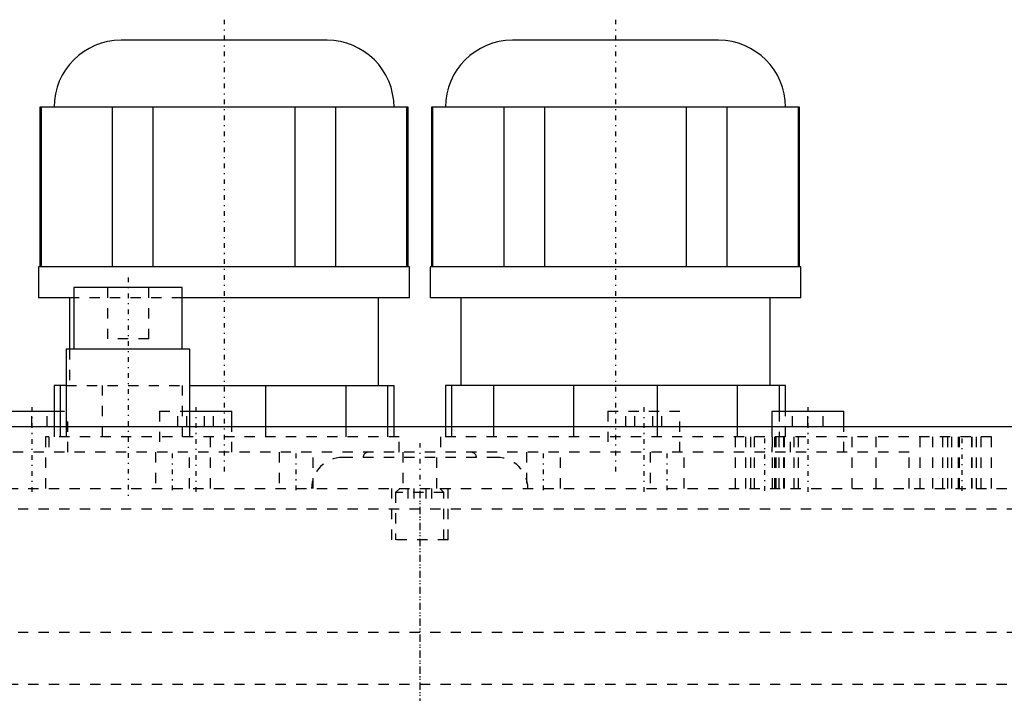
# Model space of a CAD drawing. Extents: x -125 to 125, y -82 to 428.
# Tile 9 of 10: x -39 to 57, y 362 to 428. Entities that reach past the tile are written whole.
import ezdxf

# ---------------------------------------------------------------- set-up
doc = ezdxf.new("R2010")
doc.units = 0
doc.linetypes.add('CENTER', pattern=[1.5, 0.45, -0.5, 0.05, -0.5])
doc.linetypes.add('DASHED', pattern=[2, 1, -1])
for name, color, linetype in [('AM_0', 7, 'CONTINUOUS'), ('AM_3', 7, 'DASHED'), ('AM_7', 7, 'CENTER')]:
    doc.layers.add(name, color=color, linetype=linetype)

msp = doc.modelspace()

# ---------------------------------------------------------------- linework, layer by layer
at = {"layer": 'AM_0', "color": 7, "linetype": 'CONTINUOUS'}
for p, q in [((-9, 425.5), (-29, 425.5)), ((29, 425.5), (9, 425.5)), ((-36.875, 419), (-36.875, 403.5)), ((-1.125, 419), (-36.875, 419)), ((-36.727, 403.5), (-36.727, 419)), ((-29.852, 419), (-29.852, 403.5)), ((-25.875, 403.5), (-25.875, 419)), ((-12.125, 419), (-12.125, 403.5)), ((-8.148, 403.5), (-8.148, 419)), ((-1.273, 419), (-1.273, 403.5)), ((-1.125, 403.5), (-1.125, 419)), ((1.125, 419), (1.125, 403.5)), ((36.875, 419), (1.125, 419)), ((1.273, 403.5), (1.273, 419)), ((8.148, 419), (8.148, 403.5)), ((12.125, 403.5), (12.125, 419)), ((25.875, 419), (25.875, 403.5)), ((29.852, 403.5), (29.852, 419)), ((36.727, 419), (36.727, 403.5)), ((36.875, 403.5), (36.875, 419)), ((-37, 403.5), (-37, 400.5)), ((-1, 403.5), (-37, 403.5)), ((-1, 400.5), (-1, 403.5)), ((1, 403.5), (1, 400.5)), ((37, 403.5), (1, 403.5)), ((37, 400.5), (37, 403.5)), ((-33.565, 401.5), (-33.565, 395.5)), ((-23.065, 401.5), (-33.565, 401.5)), ((-23.065, 395.5), (-23.065, 401.5)), ((-33.582, 400.5), (-37, 400.5)), ((-34, 400.5), (-34, 395.5)), ((-1, 400.5), (-23.07, 400.5)), ((-4, 392), (-4, 400.5)), ((37, 400.5), (1, 400.5)), ((4, 400.5), (4, 392)), ((34, 392), (34, 400.5)), ((-34.315, 395.5), (-34.315, 388)), ((-22.315, 395.5), (-34.315, 395.5)), ((-22.315, 388), (-22.315, 395.5)), ((-35.5, 392), (-35.5, 388)), ((-34.315, 392), (-35.5, 392)), ((-34.872, 388), (-34.872, 392)), ((-22.315, 392), (-2.5, 392)), ((-14.969, 392), (-14.969, 388)), ((-7.159, 388), (-7.159, 392)), ((-3.128, 392), (-3.128, 388)), ((-2.5, 388), (-2.5, 392)), ((2.5, 392), (2.5, 388)), ((35.5, 392), (2.5, 392)), ((3.128, 388), (3.128, 392)), ((7.159, 392), (7.159, 388)), ((14.969, 388), (14.969, 392)), ((23.031, 392), (23.031, 388)), ((30.841, 388), (30.841, 392)), ((34.872, 392), (34.872, 389.5)), ((35.5, 389.5), (35.5, 392)), ((-41.172, 389.5), (-35.499, 389.5)), ((-22.316, 389.5), (-18.25, 389.5)), ((-18.25, 388), (-18.25, 389.5)), ((34.172, 389.5), (34.172, 388)), ((34.172, 389.5), (41.172, 389.5)), ((41.172, 388), (41.172, 389.5)), ((-120, 388), (120, 388))]:
    msp.add_line(p, q, dxfattribs=at)
for centre, start, end in [((-29, 419), 90, 180), ((-9, 419), 0, 90), ((9, 419), 90, 180), ((29, 419), 0, 90)]:
    msp.add_arc(centre, 6.5, start, end, dxfattribs=at)
at = {"layer": 'AM_3', "color": 6, "linetype": 'DASHED'}
for p, q in [((-30.315, 401.5), (-30.315, 396.5)), ((-26.315, 396.5), (-26.315, 401.5)), ((-23.07, 400.5), (-33.582, 400.5)), ((-26.315, 396.5), (-30.315, 396.5)), ((-34, 395.5), (-34, 392)), ((-34.315, 392), (-22.315, 392)), ((-30.841, 392), (-30.841, 387)), ((-23.031, 387), (-23.031, 392)), ((-37.672, 388), (-37.672, 389.5)), ((-36.172, 388), (-36.172, 389.5)), ((-35.499, 389.5), (-34.172, 389.5)), ((-34.172, 385.5), (-34.172, 389.5)), ((-25.25, 389.5), (-25.25, 385.5)), ((-25.25, 389.5), (-22.316, 389.5)), ((-23.482, 388), (-23.482, 389.5)), ((-22.616, 388), (-22.616, 389.5)), ((-20.884, 388), (-20.884, 389.5)), ((-20.018, 388), (-20.018, 389.5)), ((18.25, 389.5), (18.25, 385.5)), ((18.25, 389.5), (25.25, 389.5)), ((20.018, 388), (20.018, 389.5)), ((20.884, 388), (20.884, 389.5)), ((22.616, 388), (22.616, 389.5)), ((23.482, 388), (23.482, 389.5)), ((25.25, 385.5), (25.25, 389.5)), ((34.872, 389.5), (34.872, 387)), ((35.5, 387), (35.5, 389.5)), ((36.172, 388), (36.172, 389.5)), ((37.672, 388), (37.672, 389.5)), ((39.172, 388), (39.172, 389.5)), ((-35.5, 388), (-35.5, 387)), ((-34.872, 387), (-34.872, 388)), ((-34.315, 388), (-34.315, 387)), ((-22.315, 387), (-22.315, 388)), ((-18.25, 385.5), (-18.25, 388)), ((-14.969, 388), (-14.969, 387)), ((-7.159, 387), (-7.159, 388)), ((-3.128, 388), (-3.128, 387)), ((-2.5, 387), (-2.5, 388)), ((2.5, 388), (2.5, 387)), ((3.128, 387), (3.128, 388)), ((7.159, 388), (7.159, 387)), ((14.969, 387), (14.969, 388)), ((23.031, 388), (23.031, 387)), ((30.841, 387), (30.841, 388)), ((34.172, 388), (34.172, 385.5)), ((41.172, 385.5), (41.172, 388)), ((-36.315, 387), (-36.315, 382)), ((-2, 387), (-36.315, 387)), ((-36, 387), (-36, 385.5)), ((-20.315, 382), (-20.315, 387)), ((-2, 385.5), (-2, 387)), ((2, 387), (2, 385.5)), ((55.485, 387), (2, 387)), ((30.648, 382), (30.648, 387)), ((31.636, 382), (31.636, 387)), ((32.091, 387), (32.091, 382)), ((32.504, 382), (32.504, 387)), ((34.195, 387), (34.195, 382)), ((34.479, 382), (34.479, 387)), ((34.586, 382), (34.586, 387)), ((34.891, 382), (34.891, 387)), ((35.347, 382), (35.347, 387)), ((35.41, 382), (35.41, 387)), ((36, 385.5), (36, 387)), ((36.334, 382), (36.334, 387)), ((36.777, 382), (36.777, 387)), ((41.972, 382), (41.972, 387)), ((44.296, 382), (44.296, 387)), ((48.562, 382), (48.562, 387)), ((49.799, 382), (49.799, 387)), ((50.787, 382), (50.787, 387)), ((51.242, 387), (51.242, 382)), ((51.655, 382), (51.655, 387)), ((52.285, 382), (52.285, 387)), ((52.39, 382), (52.39, 387)), ((53.604, 382), (53.604, 387)), ((53.63, 382), (53.63, 387)), ((54.042, 382), (54.042, 387)), ((54.498, 382), (54.498, 387)), ((55.485, 382), (55.485, 387)), ((47.5, 385.5), (-47.5, 385.5)), ((-25.65, 385.5), (-25.65, 382)), ((-22.35, 382), (-22.35, 385.5)), ((-13.65, 385.5), (-13.65, 382)), ((-10.35, 382), (-10.35, 385.5)), ((-1.65, 385.5), (-1.65, 382)), ((1.65, 382), (1.65, 385.5)), ((10.35, 385.5), (10.35, 382)), ((13.65, 382), (13.65, 385.5)), ((22.35, 385.5), (22.35, 382)), ((25.65, 382), (25.65, 385.5)), ((47.5, 382), (47.5, 385.5)), ((7.5, 385), (-7.5, 385)), ((-120, 382), (120, 382)), ((-2.75, 382), (-2.75, 377)), ((-1.95, 382), (-2.35, 381.6)), ((-2.35, 381.6), (-2.35, 377)), ((2.35, 381.6), (-2.35, 381.6)), ((-1.155, 382), (-1.155, 380)), ((-0.577, 382), (-0.577, 380)), ((0.577, 382), (0.577, 380)), ((1.155, 382), (1.155, 380)), ((2.35, 381.6), (1.95, 382)), ((2.35, 377), (2.35, 381.6)), ((2.75, 377), (2.75, 382)), ((-75, 380), (75, 380)), ((2.75, 377), (-2.75, 377)), ((120, 368), (-120, 368)), ((-100, 363), (100, 363))]:
    msp.add_line(p, q, dxfattribs=at)
for centre, radius, start, end in [((-5, 385), 0.5, 90, 180), ((5, 385), 0.5, 0, 90), ((-7.5, 382), 3, 90, 180), ((7.5, 382), 3, 0, 90)]:
    msp.add_arc(centre, radius, start, end, dxfattribs=at)
at = {"layer": 'AM_7', "color": 4, "linetype": 'CENTER'}
for p, q in [((-19, 427.5), (-19, 383.5)), ((19, 427.5), (19, 383.5)), ((-28.315, 402.475), (-28.315, 381.025)), ((-37.672, 389.875), (-37.672, 381.625)), ((-21.75, 389.875), (-21.75, 381.625)), ((21.75, 389.875), (21.75, 381.625)), ((37.672, 389.875), (37.672, 381.625)), ((33.491, 381.75), (33.491, 387.25)), ((52.642, 381.75), (52.642, 387.25)), ((0, 386.4), (0, -18.4)), ((-24, 381.825), (-24, 385.675)), ((-12, 381.825), (-12, 385.675)), ((12, 381.825), (12, 385.675)), ((24, 381.825), (24, 385.675)), ((0, 381.5), (0, -80.5))]:
    msp.add_line(p, q, dxfattribs=at)

doc.saveas('drawing.dxf')
